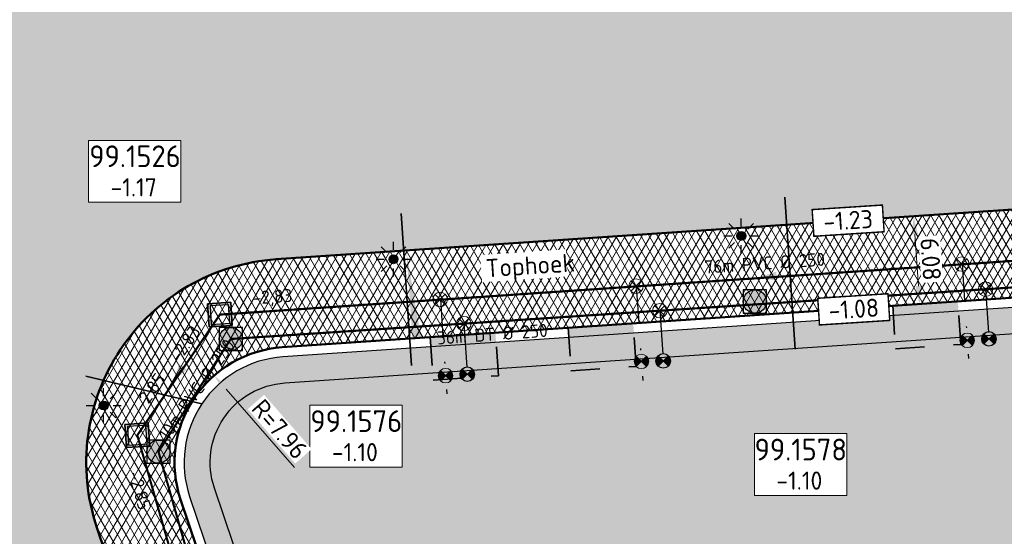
# Model space of a CAD drawing. Header units: metres. Extents: x 240159 to 241664, y 578380 to 583939.
# Tile 42 of 71: x 240513 to 240581, y 583679 to 583714. Entities that reach past the tile are written whole.
import ezdxf
from ezdxf.enums import TextEntityAlignment as Align

# ---------------------------------------------------------------- set-up
doc = ezdxf.new("R2010")
doc.units = ezdxf.units.M
doc.set_wipeout_variables(frame=1)
for name, pattern in [('RI-HWA_HUISAANSLUITING', [4.8, 3, -1.8]), ('RI-VWA_HUISAANSLUITING', [6.1, 2.5, -1.8, 0, -1.8]), ('XX-HIDDEN', [4, 2, -2])]:
    doc.linetypes.add(name, pattern=pattern)
for name, color, linetype, lineweight in [('N-AL-HOOGTELABEL-S', 7, 'Continuous', 13), ('N-GV-GR-BOLLEN-A', 92, 'Continuous', 9), ('N-WE-IE-MEUBILAIR_WEGMEUBILAIR_LICHTMAST_MET_PASTEGEL-S', 7, 'Continuous', 25), ('N-WE-KL-MANTELBUIS-G', 7, 'KL-MANTELBUIS-N', 35), ('N-WE-KL-TRACE_WENSTRACE-A', 7, 'Continuous', 25), ('N-WE-RI-BOB-T', 7, 'Continuous', 13), ('N-WE-RI-MATERIAAL_DIAMETER_LENGTE-T', 7, 'Continuous', 13), ('N-WE-RI-STROOMRICHTING-S', 7, 'Continuous', 13), ('N-WE-VH-KANTVERHARDING-GD', 4, 'Continuous', 50), ('N-WE-VH-MATERIAALGRENS-G', 7, 'XX-HIDDEN', 35), ('N-WE-VH-VERHARDING_ASFALT_DEKLAAG-A', 252, 'Continuous', 18), ('N-WE-VH-VERHARDING_HALFVERHARDING-A', 234, 'Continuous', 9), ('N-WE-VH-VERKANTING-S', 7, 'Continuous', 25), ('X-XX-AL-REFERENTIE-M', 7, 'Continuous', 18), ('X-XX-AL-VERWIJZING-T25', 7, 'Continuous', 25)]:
    doc.layers.add(name, color=color, linetype=linetype, lineweight=lineweight)
for name, color, linetype, lineweight, true_color in [('N-WE-RI-HWA_HUISAANSLUITING_PVC_125-G', 150, 'RI-HWA_HUISAANSLUITING', 25, 0x007fff), ('N-WE-RI-HWA_HULPSTUK-ONTSTOPPINGSSTUK-S', 150, 'Continuous', 25, 0x007fff), ('N-WE-RI-HWA_HULPSTUK_INLAAT-S', 150, 'Continuous', 13, 0x007fff), ('N-WE-RI-HWA_LEIDINGINFO-S', 150, 'Continuous', 13, 0x007fff), ('N-WE-RI-HWA_PUTNUMMER-S', 150, 'Continuous', 13, 0x007fff), ('N-WE-RI-HWA_RIOOLPUT-S', 150, 'Continuous', 13, 0x007fff), ('N-WE-RI-HWA_TRANSPORTLEIDING_BETON_500-G', 150, 'Continuous', 20, 0x007fff), ('N-WE-RI-VWA_HUISAANSLUITING_PVC_125-G', 20, 'RI-VWA_HUISAANSLUITING', 25, 0xff3f00), ('N-WE-RI-VWA_HULPSTUK_INLAAT-S', 20, 'Continuous', 13, 0xff3f00), ('N-WE-RI-VWA_HULPSTUK_ONTSTOPPINGSSTUK-S', 20, 'Continuous', 13, 0xff3f00), ('N-WE-RI-VWA_LEIDINGINFO-S', 20, 'Continuous', 13, 0xff3f00), ('N-WE-RI-VWA_PUTNUMMER-S', 20, 'Continuous', 13, 0xff3f00), ('N-WE-RI-VWA_RIOOLPUT-S', 20, 'Continuous', 13, 0xff3f00), ('N-WE-RI-VWA_TRANSPORTLEIDING_BETON_500-G', 20, 'Continuous', 20, 0xff3f00)]:
    doc.layers.add(name, color=color, linetype=linetype, lineweight=lineweight, true_color=true_color)
doc.layers.add('X-XX-AL-HULPLIJN-G', color=6, linetype='Continuous', lineweight=18, plot=False)
doc.styles.add('NLCS-ISO', font='NLCS-ISO.ttf')
doc.styles.add('NLCS-ISO-ANNOTATIEF-T25', font='NLCS-ISO.ttf', dxfattribs={"height": 2.5})
doc.styles.add('NLCS-ISO-M1000-T25', font='NLCS-ISO.ttf', dxfattribs={"height": 2.5})
doc.linetypes.add('KL-MANTELBUIS-N', pattern='A,0,-2,[80,NLCS.SHX,S=1,R=0,X=0,Y=0],-2', length=4)
doc.dimstyles.new('NLCS-ANNOTATIEF-T25-PIJL_L2_H1', dxfattribs={"dimtxt": 2.5, "dimasz": 2.5, "dimexe": 2, "dimexo": 2, "dimgap": 0.7, "dimtad": 1, "dimzin": 0, "dimdsep": 46, "dimtxsty": 'NLCS-ISO-ANNOTATIEF-T25', "dimcen": 0, "dimdle": 2, "dimclrd": 256, "dimclre": 256, "dimclrt": 256, "dimadec": 1, "dimazin": 0, "dimtfac": 1, "dimtdec": 3, "dimtofl": 0, "dimtmove": 0, "dimatfit": 3, "dimfxl": 2, "dimfxlon": 1, "dimtfillclr": 256, "dimtolj": 1, "dimtzin": 0, "dimlwd": -1, "dimlwe": -1, "dimarcsym": 0})
pattern_1 = [(45, (0, 0), (-0.8749916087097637, 0.8749916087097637), [0.3, -0.937425]), (135, (0, 0), (-0.8749916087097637, -0.8749916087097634), [0.3, -0.937425])]

# ---------------------------------------------------------------- blocks, each defined once
blk = doc.blocks.new('SAL-HOOGTELABEL_AANLEG-SO')
blk.add_wipeout([(-4.842599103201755, 1.7988380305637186), (4.851150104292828, 1.7988380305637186), (4.851150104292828, -1.8868584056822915), (-4.842599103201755, -1.8868584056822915)])
at = {"const_width": 0.2}
blk.add_lwpolyline([(-4.842599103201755, 1.798838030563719), (4.851150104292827, 1.798838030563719), (4.851150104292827, -1.886858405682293), (-4.842599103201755, -1.886858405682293)], close=True, dxfattribs=at)
at = {"style": 'NLCS-ISO'}
blk.add_attdef('HOOGTE', text='', height=2, dxfattribs=at).set_placement((0, 0), align=Align.MIDDLE_CENTER)
blk = doc.blocks.new('*U28')
blk.add_solid([(4.999999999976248, 0.6000000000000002), (4.999999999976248, 1.480297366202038e-16), (-1.040000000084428, -7.342274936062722e-16)])
blk = doc.blocks.new('*U39')
at = {"lineweight": -3}
h = blk.add_hatch(color=256, dxfattribs=at)
h.dxf.hatch_style = 1
h.paths.add_polyline_path([(2.130677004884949, -1.859806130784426), (1.859806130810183, 2.130844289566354), (-2.130855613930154, 1.860140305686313), (-1.860140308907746, -2.130688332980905)])
h.paths.add_polyline_path([(-1.488146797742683, -1.704518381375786), (-1.704852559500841, 1.488135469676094), (1.487801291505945, 1.704841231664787), (1.704507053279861, -1.487812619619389)], flags=16)
at = {"lineweight": -3, "flags": 128}
for points in [[(-2.13102251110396, 1.860128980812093), (-1.860140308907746, -2.130688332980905), (2.13067700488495, -1.859806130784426), (1.859794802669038, 2.131011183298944)], [(2.13068833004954, -1.859973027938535), (-1.860140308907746, -2.130688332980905), (-2.130855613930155, 1.860140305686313), (1.859973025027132, 2.130855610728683)], [(-1.704852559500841, 1.488135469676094), (-1.488146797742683, -1.704518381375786), (1.704507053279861, -1.487812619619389), (1.487801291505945, 1.704841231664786)]]:
    blk.add_lwpolyline(points, close=True, dxfattribs=at)
blk = doc.blocks.new('N-SRI-PUT_HWA-SO')
h = blk.add_hatch(color=256)
h.dxf.hatch_style = 1
h.paths.add_polyline_path([(-1.999999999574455, 0, 1), (1.999999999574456, 0, 1)])
at = {"lineweight": -3, "flags": 128}
blk.add_lwpolyline([(-1.999999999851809, -2.00000000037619), (2.000000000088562, -2.000000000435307), (2.000000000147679, 1.99999999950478), (-2.00000000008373, 1.999999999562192)], close=True, dxfattribs=at)
at = {"lineweight": -3}
blk.add_circle((0, 0), 1.999999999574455, dxfattribs=at)
blk = doc.blocks.new('SRI-PUTNUMMER-SO')
blk.add_wipeout([(-18.26290233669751, 4.251051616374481), (-5.557298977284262, 4.251051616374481), (-5.557298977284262, -4.288829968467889), (-18.26290233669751, -4.288829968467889)])
blk.add_lwpolyline([(-18.26290233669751, 4.251051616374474), (-5.557298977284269, 4.251051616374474), (-5.557298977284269, -4.28882996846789), (-18.26290233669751, -4.28882996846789)], close=True)
at = {"ltscale": 0.1, "style": 'NLCS-ISO'}
blk.add_attdef('PUTNR', text='', height=3.5, dxfattribs=at).set_placement((-11.88078932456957, 2.058605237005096), align=Align.MIDDLE_CENTER)
blk.add_attdef('PUTHGT_001', (-15.75578932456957, -3.469912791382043), '', height=2.5, dxfattribs=at)
blk = doc.blocks.new('*U75')
at = {"color": 0}
blk.add_line((-1.257218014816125, -0.0836830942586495), (1.257218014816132, 0.08368309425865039), dxfattribs=at)
at = {"layer": 'N-WE-RI-STROOMRICHTING-S', "color": 0}
blk.add_solid([(-1.257218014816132, -0.0836830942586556), (1.299059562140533, -0.5449259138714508), (1.215376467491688, 0.7122921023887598)], dxfattribs=at)
at = {"layer": 'N-WE-RI-BOB-T', "color": 0, "style": 'NLCS-ISO'}
for tag, p in [('BOB_RECHTS', (67.56479419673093, 6.128721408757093)), ('BOB_LINKS', (-68.04173890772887, -2.897536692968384))]:
    blk.add_attdef(tag, text='', height=1.799999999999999, rotation=3.808111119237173, dxfattribs=at).set_placement(p, align=Align.MIDDLE_CENTER)
at = {"layer": 'N-WE-RI-MATERIAAL_DIAMETER_LENGTE-T', "color": 0, "style": 'NLCS-ISO'}
blk.add_attdef('RIOOLINFO_001', (-11.83118587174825, 0.226808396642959), '', height=1.799999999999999, rotation=3.808111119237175, dxfattribs=at)
blk = doc.blocks.new('*U77')
at = {"color": 0}
blk.add_line((-0.3488379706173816, 1.210748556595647), (0.3488379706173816, -1.210748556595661), dxfattribs=at)
at = {"layer": 'N-WE-RI-STROOMRICHTING-S', "color": 0}
blk.add_solid([(0.3488379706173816, -1.210748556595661), (-0.9542122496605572, 1.036329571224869), (0.256536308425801, 1.385167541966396)], dxfattribs=at)
at = {"layer": 'N-WE-RI-BOB-T', "color": 0, "style": 'NLCS-ISO'}
for tag, height, p in [('BOB_LINKS', 1.799999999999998, (-12.79925535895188, 38.54388903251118)), ('BOB_RECHTS', 1.799999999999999, (9.598449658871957, -39.19417650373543))]:
    blk.add_attdef(tag, text='', height=height, rotation=286.0726223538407, dxfattribs=at).set_placement(p, align=Align.MIDDLE_CENTER)
at = {"layer": 'N-WE-RI-MATERIAAL_DIAMETER_LENGTE-T', "color": 0, "style": 'NLCS-ISO'}
blk.add_attdef('RIOOLINFO_001', (-5.96497430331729, 10.5509854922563), '', height=1.799999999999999, rotation=286.0726223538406, dxfattribs=at)
blk = doc.blocks.new('*U76')
at = {"color": 0}
blk.add_line((-0.7241482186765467, -1.031120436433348), (0.7241482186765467, 1.031120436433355), dxfattribs=at)
at = {"layer": 'N-WE-RI-STROOMRICHTING-S', "color": 0}
blk.add_solid([(-0.7241482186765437, -1.031120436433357), (1.239708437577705, 0.669046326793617), (0.2085879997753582, 1.393194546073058)], dxfattribs=at)
at = {"layer": 'N-WE-RI-BOB-T', "color": 0, "style": 'NLCS-ISO'}
for tag, p in [('BOB_RECHTS', (1.041501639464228, 4.315444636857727)), ('BOB_LINKS', (-3.677854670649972, -2.40448453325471))]:
    blk.add_attdef(tag, text='', height=1.799999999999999, rotation=54.91991737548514, dxfattribs=at).set_placement(p, align=Align.MIDDLE_CENTER)
at = {"layer": 'N-WE-RI-MATERIAAL_DIAMETER_LENGTE-T', "color": 0, "style": 'NLCS-ISO'}
blk.add_attdef('RIOOLINFO_001', (-3.303237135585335, -12.02880109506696), '', height=1.799999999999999, rotation=54.91991737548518, dxfattribs=at)
blk = doc.blocks.new('SRI-HULP_INLAAT')
at = {"flags": 128}
for points in [[(-0.7081526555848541, 0.7060593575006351), (0.7081526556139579, -0.7060593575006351)], [(0.7060593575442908, 0.7081526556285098), (-0.706059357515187, -0.7081526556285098)]]:
    blk.add_lwpolyline(points, dxfattribs=at)
blk.add_circle((-1.455191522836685e-11, 0), 1)
blk = doc.blocks.new('SRI-HULP_ONTSTOP')
h = blk.add_hatch(color=256)
h.dxf.hatch_style = 1
h.paths.add_polyline_path([(-0.7071067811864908, 0.7071067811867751, 0.1989123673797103), (-1.000000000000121, 0, 0.1989123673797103), (-0.7071067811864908, -0.7071067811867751), (0, -1.387778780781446e-17)])
h = blk.add_hatch(color=256)
h.dxf.hatch_style = 1
h.paths.add_polyline_path([(1.000000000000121, 0, 0.1989123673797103), (0.7071067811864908, 0.7071067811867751), (0, -1.387778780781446e-17), (0.7071067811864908, -0.7071067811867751, 0.1989123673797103)])
for p, q in [((-0.7071067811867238, 0.707106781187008), (0.7071067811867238, -0.707106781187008)), ((-0.7071067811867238, -0.707106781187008), (0.7071067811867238, 0.707106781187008))]:
    blk.add_line(p, q)
blk.add_circle((0, 0), 1.000000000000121)
blk = doc.blocks.new('N-SIE-WEG_LICHTMAST_SPOT-SO')
h = blk.add_hatch(color=256)
edge = h.paths.add_edge_path()
edge.add_arc((0, 0), 0.7698654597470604, 0, 360)
for p, q in [((-2.121320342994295, 2.121320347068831), (-1.148881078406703, 1.148881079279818)), ((-8.731149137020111e-10, 1.624763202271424), (-2.91038304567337e-10, 3.000000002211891)), ((1.148881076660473, 1.148881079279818), (2.121320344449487, 2.121320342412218)), ((-3.000000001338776, 4.656612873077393e-09), (-1.624763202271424, 2.328306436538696e-09)), ((-2.121320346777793, -2.121320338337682), (-1.148881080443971, -1.148881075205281)), ((-3.783497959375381e-09, -2.999999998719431), (-2.91038304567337e-09, -1.624763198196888)), ((1.148881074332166, -1.148881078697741), (2.12132034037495, -2.121320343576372)), ((1.624763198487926, -1.746229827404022e-09), (2.99999999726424, -1.164153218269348e-09))]:
    blk.add_line(p, q)
blk.add_circle((0, 0), 0.7698654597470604)
at = {"style": 'NLCS-ISO'}
blk.add_attdef('TYPE', text='', height=1.8, dxfattribs=at).set_placement((-2.91038304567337e-10, 3.000000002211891), align=Align.BOTTOM_CENTER)
blk = doc.blocks.new('N_lichtmast')
blk.add_blockref('N-SIE-WEG_LICHTMAST_SPOT-SO', (0, 0))
blk = doc.blocks.new('*U141')
at = {"layer": 'N-WE-RI-BOB-T', "color": 0, "style": 'NLCS-ISO'}
for tag, p in [('BOB_RECHTS', (72.69524538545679, 3.567644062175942)), ('BOB_LINKS', (-33.37597217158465, -4.019302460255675))]:
    blk.add_attdef(tag, text='', height=1.8, rotation=4.091222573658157, dxfattribs=at).set_placement(p, align=Align.MIDDLE_CENTER)
at = {"layer": 'N-WE-RI-MATERIAAL_DIAMETER_LENGTE-T', "color": 0, "style": 'NLCS-ISO'}
blk.add_attdef('RIOOLINFO_001', (-11.5594264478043, -3.644704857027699), '', height=1.8, rotation=4.09122257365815, dxfattribs=at)
blk = doc.blocks.new('*D210')
at = {"layer": 'Defpoints', "color": 0, "transparency": 16777216}
for p in [(240574.3349697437, 583700.9404241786), (240572.4818105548, 583700.8148197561), (240572.8929607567, 583694.7487373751)]:
    blk.add_point(p, dxfattribs=at)
at = {"layer": 'X-XX-AL-REFERENTIE-M', "transparency": 16777216}
for p, q in [((240573.4795214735, 583700.8824431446), (240575.3326806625, 583701.0080475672)), ((240574.66159071, 583696.1214804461), (240574.4194989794, 583699.6932855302)), ((240573.8906716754, 583694.8163607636), (240575.7438308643, 583694.9419651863))]:
    blk.add_line(p, q, dxfattribs=at)
for points in [[(240574.6273554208, 583699.7073737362), (240574.2116425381, 583699.6791973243), (240574.3349697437, 583700.9404241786)], [(240574.8694471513, 583696.1355686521), (240574.4537342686, 583696.1073922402), (240574.7461199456, 583694.8743417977)]]:
    blk.add_solid(points, dxfattribs=at)
at = {"layer": 'X-XX-AL-REFERENTIE-M', "transparency": 16777216, "insert": (240575.5133129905, 583697.9733157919), "char_height": 1.25, "attachment_point": 5, "rotation": 273.87749384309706, "style": 'NLCS-ISO-ANNOTATIEF-T25', "bg_fill": 3, "box_fill_scale": 1.1, "bg_fill_color": 256, "bg_fill_true_color": 13158600, "bg_fill_transparency": 0}
blk.add_mtext('\\A1;6.08', dxfattribs=at)
blk = doc.blocks.new('*D309')
at = {"layer": 'Defpoints', "color": 0, "transparency": 16777216}
blk.add_point((240526.1522000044, 583689.9548492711), dxfattribs=at)
at = {"layer": 'X-XX-AL-REFERENTIE-M', "transparency": 16777216}
blk.add_line((240531.6870054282, 583683.6118663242), (240526.9740428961, 583689.0130030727), dxfattribs=at)
blk.add_solid([(240527.1310172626, 583689.1499768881), (240526.8170685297, 583688.8760292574), (240526.1522000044, 583689.9548492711)], dxfattribs=at)
at = {"layer": 'X-XX-AL-REFERENTIE-M', "transparency": 16777216, "insert": (240530.6711201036, 583686.2590361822), "char_height": 1.25, "attachment_point": 5, "rotation": 311.10753284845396, "style": 'NLCS-ISO-ANNOTATIEF-T25', "bg_fill": 3, "box_fill_scale": 1.1, "bg_fill_color": 256, "bg_fill_true_color": 13158600, "bg_fill_transparency": 0}
blk.add_mtext('\\A1;R=7.96', dxfattribs=at)
at = {"layer": 'Defpoints', "color": 0, "transparency": 16777216}
blk.add_point((240531.3856955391, 583683.9571726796), dxfattribs=at)

msp = doc.modelspace()

# ---------------------------------------------------------------- hatches: boundary and pattern name
at = {"layer": 'N-GV-GR-BOLLEN-A'}
h = msp.add_hatch(dxfattribs=at)
h.set_pattern_fill('AGR-BOLLEN', color=256, scale=0.5, pattern_type=2)
h.set_pattern_definition(pattern_1)
h.paths.add_polyline_path([(240686.4738021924, 583735.5027480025), (240748.7250682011, 583739.7220478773, -0.460694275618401), (240763.6597089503, 583724.4750147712), (240761.2509854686, 583697.2903260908, 0.0669485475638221), (240762.1141369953, 583678.2587061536), (240765.8931251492, 583657.3753962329, -0.02784345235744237), (240768.6800483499, 583634.8960301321), (240773.4036751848, 583565.2039581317), (240779.9407531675, 583574.4024377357), (240778.5727305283, 583636.4877606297), (240794.9463711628, 583725.7893957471), (240796.5913103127, 583769.5615053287), (240796.7640477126, 583773.0565428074), (240793.2754688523, 583772.7827861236, -0.08418812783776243), (240757.1878100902, 583776.1784719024), (240741.3344086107, 583780.4263780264, 0.228323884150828), (240682.7118125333, 583765.2917002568, -0.000853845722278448), (240659.2292994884, 583745.64365328, -0.2200703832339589), (240596.2271510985, 583728.709437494), (240513.1545027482, 583743.5636042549, 0.5940481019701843), (240482.4603060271, 583699.4454581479), (240488.7676443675, 583688.3003269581), (240507.6896593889, 583654.8649333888, -0.1738144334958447), (240514.4771739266, 583598.583750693, -0.1185221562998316), (240502.532813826, 583574.0407626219), (240526.3765645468, 583548.3703444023), (240523.7122447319, 583587.6795394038, -0.05767841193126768), (240524.3248115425, 583600.5512942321), (240529.0221998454, 583629.1526581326, 0.1226499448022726), (240527.1005093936, 583652.7382912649), (240518.0823768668, 583679.4690425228, -0.4918730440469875), (240530.4362631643, 583697.9650339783), (240589.6787072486, 583701.9804002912, 0.2674744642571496), (240599.6652820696, 583708.6725790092, -0.26747446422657), (240611.3107563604, 583716.4764153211), (240665.6922921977, 583720.1623163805, 0.2920074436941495), (240674.3166188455, 583726.5285955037, -0.2920074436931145)])
h = msp.add_hatch(dxfattribs=at)
h.set_pattern_fill('AGR-BOLLEN', color=256, scale=0.5, pattern_type=2)
h.set_pattern_definition(pattern_1)
h.paths.add_polyline_path([(240592.8904609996, 583688.4709897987, 0.3959819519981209), (240587.0651706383, 583693.2436649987), (240531.0137669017, 583689.4445827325, 0.4918730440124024), (240526.1742815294, 583682.1990020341), (240534.7050452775, 583656.912866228, -0.1361561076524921), (240538.6382268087, 583622.0499767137), (240534.5421262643, 583596.8712745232), (240604.2763418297, 583601.597757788)])
edge = h.paths.add_edge_path()
edge.add_line((240598.2177464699, 583661.6755780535), (240604.1821714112, 583662.0798380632))
edge.add_line((240604.1821714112, 583662.0798380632), (240600.5572141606, 583690.9907649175))
edge.add_arc((240594.6435176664, 583690.2492841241), 5.959999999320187, 7.146658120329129, 39.83947681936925)
edge.add_line((240599.219857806, 583694.0674919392), (240591.8541830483, 583693.568257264))
edge.add_arc((240587.4370992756, 583687.7562549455), 7.300000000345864, 7.466806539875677, 52.7654034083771, ccw=False)
edge.add_line((240594.6751975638, 583688.7049030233), (240598.2177464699, 583661.6755780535))
edge = h.paths.add_edge_path()
edge.add_line((240600.6916833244, 583642.7996655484), (240606.3223026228, 583643.1813006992))
edge.add_arc((240357.2032254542, 583622.6950386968), 249.9599998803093, 4.701129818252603, 7.146658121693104)
edge.add_line((240605.2212749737, 583653.792444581), (240604.7429268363, 583657.6075207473))
edge.add_line((240604.7429268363, 583657.6075207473), (240598.8036788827, 583657.204967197))
edge.add_line((240598.8036788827, 583657.204967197), (240600.6916833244, 583642.7996655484))
h.paths.add_polyline_path([(240606.6523748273, 583638.6933480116), (240601.2776157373, 583638.329054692), (240606.0757511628, 583601.719719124), (240609.1442966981, 583601.927700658)])
at = {"layer": 'N-WE-KL-TRACE_WENSTRACE-A', "transparency": 33554559}
h = msp.add_hatch(dxfattribs=at)
h.set_pattern_fill('AKL-TRACE', color=256, scale=0.5, pattern_type=2)
h.set_pattern_definition([(45, (0, 0), (-0.5303300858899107, 0.5303300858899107), [0.5]), (135, (0, 0), (-0.5303300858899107, -0.5303300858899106), [0.5])])
edge = h.paths.add_edge_path()
edge.add_arc((240587.4370992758, 583687.7562549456), 7.300000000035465, 7.46680653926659, 93.87749384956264)
edge.add_line((240586.9434485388, 583695.0395446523), (240530.8920448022, 583691.2404623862))
edge.add_arc((240531.3856955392, 583683.9571726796), 7.299999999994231, 93.87749384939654, 198.6428112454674)
edge.add_line((240524.4687278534, 583681.623600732), (240533.0161868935, 583656.2879782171))
edge.add_arc((240473.8456179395, 583632.3934796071), 63.81303388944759, -9.067794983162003, 21.990040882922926, ccw=False)
edge.add_line((240536.8611515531, 583622.3363519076), (240531.8926630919, 583591.7950871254))
edge.add_line((240531.8926630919, 583591.7950871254), (240533.7025376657, 583591.7103291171))
edge.add_line((240533.7025376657, 583591.7103291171), (240538.6382268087, 583622.0499767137))
edge.add_arc((240473.8456179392, 583632.393479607), 65.61303388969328, 350.9298265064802, 381.9437954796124)
edge.add_line((240534.7050452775, 583656.912866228), (240526.1742815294, 583682.1990020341))
edge.add_arc((240531.3856955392, 583683.9571726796), 5.500000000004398, 93.8774938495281, 198.642811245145, ccw=False)
edge.add_line((240531.0137669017, 583689.4445827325), (240587.0651706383, 583693.2436649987))
edge.add_arc((240587.4370992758, 583687.7562549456), 5.500000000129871, 7.46680653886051, 93.8774938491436, ccw=False)
edge.add_line((240592.8904609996, 583688.4709897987), (240605.7690717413, 583590.2083647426))
edge.add_line((240605.7690717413, 583590.2083647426), (240607.5611374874, 583590.3863569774))
edge.add_line((240607.5611374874, 583590.3863569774), (240594.6751975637, 583688.7049030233))
at = {"layer": 'N-WE-VH-VERHARDING_ASFALT_DEKLAAG-A'}
h = msp.add_hatch(dxfattribs=at)
h.set_pattern_fill('AVH-ASFALT', color=256, scale=0.5, pattern_type=2)
h.set_pattern_definition([(59.99999999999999, (0, 0), (-0.4330127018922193, 0.2500000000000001), []), (120, (0, 0), (-0.4330127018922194, -0.2499999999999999), [])])
edge = h.paths.add_edge_path()
edge.add_line((240767.2555367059, 583566.0034579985), (240762.6139659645, 583634.4848799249))
edge.add_arc((240565.6059679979, 583621.1319656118), 197.4599999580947, 3.877493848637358, 10.25709480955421)
edge.add_line((240759.9102917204, 583656.2927586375), (240756.1313035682, 583677.1760685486))
edge.add_arc((240832.4321101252, 583690.9832593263), 77.53999998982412, 174.936480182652, 190.2570948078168, ccw=False)
edge.add_line((240755.1947128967, 583697.8269474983), (240757.6034363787, 583725.0116361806))
edge.add_arc((240749.6745005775, 583725.7141865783), 7.960000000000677, 354.9364801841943, 453.877493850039)
edge.add_line((240749.136218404, 583733.6559654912), (240686.8849523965, 583729.436665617))
edge.add_arc((240687.4232345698, 583721.4948867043), 7.959999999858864, 93.87749384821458, 186.2871173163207)
edge.add_line((240679.5111091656, 583720.6231805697), (240682.9002776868, 583689.8610632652))
edge.add_arc((240481.5784334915, 583667.68074159), 202.540000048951, -2.56616306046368, 6.287117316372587, ccw=False)
edge.add_arc((240881.1773076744, 583649.7715327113), 197.4599999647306, 177.433836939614, 187.6031955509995)
edge.add_line((240685.453343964, 583623.6452697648), (240687.833555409, 583605.8140009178))
edge.add_arc((240487.0742542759, 583579.0155946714), 202.5399999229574, 3.8774938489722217, 7.60319555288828, ccw=False)
edge.add_line((240689.1506236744, 583592.7120357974), (240691.1898158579, 583562.6259317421))
edge.add_line((240691.1898158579, 583562.6259317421), (240686.1214443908, 583562.2824049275))
edge.add_line((240686.1214443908, 583562.2824049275), (240684.0822522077, 583592.3685089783))
edge.add_arc((240487.0742543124, 583579.0155946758), 197.4599998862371, 3.877493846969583, 7.603195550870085)
edge.add_line((240682.7982179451, 583605.1418576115), (240680.4180064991, 583622.973126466))
edge.add_arc((240881.1773076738, 583649.7715327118), 202.5399999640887, 177.433836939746, 187.6031955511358, ccw=False)
edge.add_arc((240481.5784334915, 583667.6807415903), 197.4600000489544, 357.4338369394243, 366.2871173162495)
edge.add_line((240677.8508308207, 583689.3047482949), (240675.6784368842, 583709.022692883))
edge.add_arc((240669.754282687, 583708.3700083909), 5.959999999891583, 6.287117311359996, 93.87749385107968)
edge.add_line((240669.3512472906, 583714.3163654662), (240611.7219065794, 583710.4103329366))
edge.add_arc((240612.260188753, 583702.4685540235), 7.960000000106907, 93.87749384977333, 187.1466581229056)
edge.add_line((240604.3620303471, 583701.4782541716), (240610.2618082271, 583654.4244449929))
edge.add_arc((240357.2032254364, 583622.6950386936), 255.0399998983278, 3.8774938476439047, 7.146658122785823, ccw=False)
edge.add_line((240611.659418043, 583639.9417077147), (240617.2422023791, 583557.5736838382))
edge.add_line((240617.2422023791, 583557.5736838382), (240612.1738245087, 583557.2302514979))
edge.add_line((240612.1738245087, 583557.2302514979), (240606.5910465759, 583639.5981809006))
edge.add_arc((240357.2032254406, 583622.6950386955), 249.9599998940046, 3.877493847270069, 7.146658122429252)
edge.add_line((240605.2212749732, 583653.7924445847), (240600.5572141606, 583690.9907649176))
edge.add_arc((240594.6435176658, 583690.2492841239), 5.959999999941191, 7.146658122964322, 93.87749384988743)
edge.add_line((240594.2404822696, 583696.1956411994), (240530.8474133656, 583691.8989515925))
edge.add_arc((240531.385695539, 583683.9571726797), 7.959999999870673, 93.87749384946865, 198.6428112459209)
edge.add_line((240523.8433581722, 583681.4126202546), (240532.861490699, 583654.6818689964))
edge.add_arc((240480.7094494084, 583637.0873758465), 55.03999999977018, -9.326794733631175, 18.6428112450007, ccw=False)
edge.add_line((240535.0218224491, 583628.1673010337), (240530.3244341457, 583599.5659371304))
edge.add_arc((240579.6239646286, 583591.469154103), 49.96000001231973, 170.6732052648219, 183.8774938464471)
edge.add_line((240529.7783271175, 583588.0906896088), (240532.3191744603, 583550.6031991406))
edge.add_line((240532.3191744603, 583550.6031991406), (240527.2507360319, 583550.2596677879))
edge.add_arc((240521.3113999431, 583549.8432378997), 5.953916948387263, -29.812406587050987, 4.0106658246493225, ccw=False)
edge.add_line((240526.4773625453, 583546.883177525), (240523.7122447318, 583587.6795394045))
edge.add_arc((240579.6239646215, 583591.4691541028), 56.04000000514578, 170.6732052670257, 183.8774938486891, ccw=False)
edge.add_line((240524.3248115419, 583600.5512942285), (240529.0221998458, 583629.1526581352))
edge.add_arc((240480.7094494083, 583637.0873758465), 48.95999999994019, 350.6732052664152, 378.6428112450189)
edge.add_line((240527.1005093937, 583652.7382912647), (240518.0823768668, 583679.4690425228))
edge.add_arc((240531.3856955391, 583683.9571726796), 14.03999999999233, 93.87749384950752, 198.6428112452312, ccw=False)
edge.add_line((240530.4362631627, 583697.9650339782), (240589.6787072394, 583701.9804002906))
edge.add_arc((240588.8645216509, 583713.9928397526), 12.04000000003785, 273.8774937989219, 333.7759703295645)
edge.add_arc((240612.2601887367, 583702.4685540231), 14.03999999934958, 93.87749378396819, 153.7759703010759, ccw=False)
edge.add_line((240611.3107563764, 583716.4764153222), (240665.6922921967, 583720.1623163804))
edge.add_arc((240665.0187632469, 583730.0995171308), 9.959999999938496, 273.8774938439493, 338.9902833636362)
edge.add_arc((240687.4232345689, 583721.4948867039), 14.03999999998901, 93.87749384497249, 158.9902833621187, ccw=False)
edge.add_line((240686.4738021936, 583735.5027480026), (240748.7250682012, 583739.7220478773))
edge.add_arc((240749.6745005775, 583725.7141865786), 14.03999999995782, -5.063519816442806, 93.87749384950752, ccw=False)
edge.add_line((240763.6597089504, 583724.4750147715), (240761.2509854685, 583697.2903260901))
edge.add_arc((240832.4321101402, 583690.983259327), 71.46000000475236, 174.9364801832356, 190.2570948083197)
edge.add_line((240762.1141369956, 583678.2587061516), (240765.8931251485, 583657.3753962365))
edge.add_arc((240565.6059680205, 583621.1319656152), 203.5399999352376, 3.877493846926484, 10.25709480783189, ccw=False)
edge.add_line((240768.6800483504, 583634.8960301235), (240773.7296834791, 583560.3940537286))
edge.add_arc((240780.4125465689, 583564.7185121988), 7.96000000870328, 183.8774938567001, 212.9067714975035, ccw=False)
edge.add_line((240772.4707676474, 583564.1802300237), (240772.323908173, 583566.346984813))
edge.add_line((240772.323908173, 583566.346984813), (240767.2555367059, 583566.0034579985))
at = {"layer": 'N-WE-VH-VERHARDING_HALFVERHARDING-A'}
h = msp.add_hatch(dxfattribs=at)
h.set_pattern_fill('AVH-HALFVERHARDING', color=256, scale=0.25, pattern_type=2)
h.set_pattern_definition([(49.99999999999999, (0, 0), (1.793150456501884, -0.1568803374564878), [0.1875, -2.0625]), (355, (0, 0), (-0.3468783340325, 1.88048033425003), [0.15, -1.65]), (100.4514, (0.1494292, -0.01307335), (1.446273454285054, 1.723598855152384), [0.159350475, -1.75285528]), (46.18420000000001, (0, 0.5), (2.668102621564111, -0.4137975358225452), [0.28125, -3.09375]), (96.6356, (0.2223418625, 0.4655167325), (2.336656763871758, 2.435294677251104), [0.23902572, -2.6292825]), (351.1842, (0, 0.5), (2.336654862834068, 2.435296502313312), [0.225, -2.475]), (21, (0.25, 0.375), (1.492267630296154, -1.006547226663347), [0.1875, -2.0625]), (326.0000000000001, (0.25, 0.375), (0.6082883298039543, 1.812875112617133), [0.15, -1.65]), (71.4514, (0.3743555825, 0.291120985), (2.100556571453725, 0.806326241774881), [0.159350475, -1.75285528]), (37.50000000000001, (0, 0), (0.03039963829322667, 0.8322346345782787), [0, -1.63, 0, -1.675, 0, -1.65625]), (7.499999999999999, (0, 0), (0.6576738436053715, 0.9860292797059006), [0, -0.955, 0, -1.5925, 0, -0.63125]), (327.5, (-0.5575, 0), (1.334556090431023, -0.05638717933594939), [0, -0.625, 0, -1.95, 0, -2.5875]), (317.5, (-0.8075, 0), (1.457965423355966, 0.2502624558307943), [0, -0.8125, 0, -1.295, 0, -1.8375])])
h.paths.add_polyline_path([(240539.6805462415, 583638.6726289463), (240535.7253125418, 583638.7172235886, -0.02044822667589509), (240535.6745789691, 583634.217509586), (240539.9457098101, 583634.1693532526)])
h.paths.add_polyline_path([(240535.095426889, 583657.3235874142), (240532.2820838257, 583656.3992956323), (240532.861490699, 583654.6818689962, -0.01221062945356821), (240533.658277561, 583652.1147907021), (240536.5317098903, 583653.0588241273)])
h.paths.add_polyline_path([(240545.5309071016, 583692.8941773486), (240541.0412079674, 583692.5898720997), (240541.2413731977, 583689.63664778), (240545.731072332, 583689.9409530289)])
h.paths.add_polyline_path([(240555.0231940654, 583693.5375506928), (240550.5334949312, 583693.2332454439), (240550.7336601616, 583690.2800211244), (240555.2233592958, 583690.5843263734)])
h.paths.add_polyline_path([(240577.382659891, 583695.0530426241), (240572.8929607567, 583694.7487373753), (240573.0931259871, 583691.7955130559), (240577.5828251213, 583692.0998183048)])
h.paths.add_polyline_path([(240630.1726717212, 583711.6608988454), (240625.6829725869, 583711.3565935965), (240625.8831378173, 583708.4033692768), (240630.3728369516, 583708.7076745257)])
h.paths.add_polyline_path([(240637.5649328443, 583712.1619355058), (240633.0752337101, 583711.857630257), (240633.2753989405, 583708.9044059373), (240637.7650980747, 583709.2087111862)])
h.paths.add_polyline_path([(240654.9343031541, 583713.3392060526), (240650.4446040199, 583713.0349008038), (240650.6447692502, 583710.0816764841), (240655.1344683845, 583710.3859817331)])

# ---------------------------------------------------------------- linework, layer by layer
at = {"layer": 'N-WE-KL-MANTELBUIS-G', "linetype": 'KL-MANTELBUIS-N', "ltscale": 2}
for p, q in [((240565.4722639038, 583702.2550143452), (240566.1831604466, 583691.766494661)), ((240539.0479250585, 583701.123516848), (240539.7588216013, 583690.6349971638)), ((240525.3152488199, 583688.0117597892), (240517.3200598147, 583689.904833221))]:
    msp.add_line(p, q, dxfattribs=at)
at = {"layer": 'N-WE-KL-TRACE_WENSTRACE-A', "transparency": 33554559}
msp.add_lwpolyline([(240594.6751975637, 583688.7049030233, 0.3959819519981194), (240586.9434485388, 583695.0395446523), (240530.8920448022, 583691.2404623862, 0.4918730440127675), (240524.4687278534, 583681.623600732), (240533.0161868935, 583656.2879782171, -0.1363510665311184), (240536.8611515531, 583622.3363519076), (240531.8926630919, 583591.7950871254), (240533.7025376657, 583591.7103291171), (240538.6382268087, 583622.0499767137, 0.1361561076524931), (240534.7050452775, 583656.912866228), (240526.1742815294, 583682.1990020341, -0.4918730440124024), (240531.0137669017, 583689.4445827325), (240587.0651706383, 583693.2436649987, -0.3959819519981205), (240592.8904609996, 583688.4709897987), (240605.7690717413, 583590.2083647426), (240607.5611374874, 583590.3863569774)], format="xyb", close=True, dxfattribs=at)
at = {"layer": 'N-WE-RI-HWA_HUISAANSLUITING_PVC_125-G'}
for p, q in [((240579.2907795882, 583695.9026778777), (240579.6069290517, 583691.2382299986)), ((240556.850983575, 583694.422204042), (240557.1701001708, 583689.7139792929)), ((240543.3554235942, 583693.5318294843), (240543.6761820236, 583688.7993812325))]:
    msp.add_line(p, q, dxfattribs=at)
at = {"layer": 'N-WE-RI-HWA_TRANSPORTLEIDING_BETON_500-G', "const_width": 0.15, "flags": 128}
msp.add_lwpolyline([(240531.1622197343, 583588.5236052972), (240536.4863246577, 583634.9874578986), (240522.3209893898, 583684.7046295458), (240527.2967519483, 583692.4723526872), (240606.5981761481, 583697.7042934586)], dxfattribs=at)
at = {"layer": 'N-WE-RI-VWA_HUISAANSLUITING_PVC_125-G'}
for p, q in [((240577.6708106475, 583697.6219158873), (240578.1103626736, 583691.1367949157)), ((240555.2339817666, 583696.0976651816), (240555.6735337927, 583689.6125442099)), ((240541.7400636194, 583695.1830671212), (240542.1796156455, 583688.6979461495))]:
    msp.add_line(p, q, dxfattribs=at)
at = {"layer": 'N-WE-RI-VWA_TRANSPORTLEIDING_BETON_500-G', "const_width": 0.15, "flags": 128}
msp.add_lwpolyline([(240528.1592548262, 583595.8596895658), (240534.1235639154, 583639.5243919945), (240520.8620007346, 583685.8361763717), (240526.5527171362, 583694.1536909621), (240602.0660349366, 583699.271873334)], dxfattribs=at)
at = {"layer": 'N-WE-VH-KANTVERHARDING-GD', "ltscale": 0.1}
for points in [[(240529.0221998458, 583629.1526581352, 0.122649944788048), (240527.1005093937, 583652.7382912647), (240518.0823768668, 583679.4690425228, -0.4918730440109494), (240530.4362631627, 583697.9650339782), (240589.6787072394, 583701.9804002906, 0.2674744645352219), (240599.6652820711, 583708.6725790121, -0.2674744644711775), (240611.3107563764, 583716.4764153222), (240665.6922921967, 583720.1623163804, 0.2920074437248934), (240674.3166188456, 583726.5285955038, -0.2920074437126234), (240686.4738021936, 583735.5027480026), (240748.7250682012, 583739.7220478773, -0.4606942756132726)], [(240606.5910465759, 583639.5981809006, 0.0142653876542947), (240605.2212749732, 583653.7924445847), (240600.5572141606, 583690.9907649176, 0.3975987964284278), (240594.2404822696, 583696.1956411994), (240530.8474133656, 583691.8989515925, 0.4918730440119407), (240523.8433581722, 583681.4126202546), (240532.861490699, 583654.6818689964, -0.1226499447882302), (240535.0218224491, 583628.1673010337)]]:
    msp.add_lwpolyline(points, format="xyb", dxfattribs=at)
at = {"layer": 'N-WE-VH-MATERIAALGRENS-G'}
for points in [[(240550.5307899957, 583693.2731538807), (240550.7336601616, 583690.2800211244), (240555.2233592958, 583690.5843263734), (240555.0204891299, 583693.5774591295)], [(240541.0385030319, 583692.6297805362), (240541.2413731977, 583689.63664778), (240545.731072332, 583689.9409530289), (240545.528202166, 583692.9340857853)]]:
    msp.add_lwpolyline(points, dxfattribs=at)
at = {"layer": 'X-XX-AL-HULPLIJN-G', "ltscale": 0.1}
msp.add_lwpolyline([(240526.3765645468, 583548.3703444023), (240502.532813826, 583574.0407626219, 0.1185221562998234), (240514.4771739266, 583598.583750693, 0.1738144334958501), (240507.6896593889, 583654.8649333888), (240488.7676443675, 583688.3003269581), (240482.4603060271, 583699.4454581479, -0.5940481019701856), (240513.1545027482, 583743.5636042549), (240596.2271510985, 583728.709437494, 0.2200703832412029), (240659.22929949, 583745.6436532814, 0.0008538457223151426), (240682.7118125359, 583765.291700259, -0.2283238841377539), (240741.3344086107, 583780.4263780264), (240757.1878100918, 583776.1784719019, 0.08418812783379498), (240793.2754688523, 583772.7827861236), (240796.7640477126, 583773.0565428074), (240796.5913103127, 583769.5615053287), (240794.9463711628, 583725.7893957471), (240778.5727305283, 583636.4877606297), (240779.9407531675, 583574.4024377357), (240773.4036751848, 583565.2039581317)], format="xyb", dxfattribs=at)

# ---------------------------------------------------------------- block references
at = {"layer": 'N-WE-IE-MEUBILAIR_WEGMEUBILAIR_LICHTMAST_MET_PASTEGEL-S', "xscale": 0.4, "yscale": 0.4, "zscale": 0.4}
for p in [(240562.4590284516, 583699.5802817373), (240538.5079751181, 583697.9717637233), (240518.5410430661, 583687.8873268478)]:
    msp.add_blockref('N_lichtmast', p, dxfattribs=at)
at = {"layer": 'N-WE-RI-HWA_HULPSTUK-ONTSTOPPINGSSTUK-S', "xscale": 0.5, "yscale": 0.5, "zscale": 0.5}
for p in [(240579.5226369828, 583692.4818695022), (240557.085570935, 583690.9611179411), (240543.5916527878, 583690.0465198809)]:
    msp.add_blockref('SRI-HULP_ONTSTOP', p, dxfattribs=at)
at = {"layer": 'N-WE-RI-HWA_HULPSTUK_INLAAT-S', "xscale": 0.5, "yscale": 0.5, "zscale": 0.5}
for p in [(240579.2907795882, 583695.9026778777), (240556.850983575, 583694.422204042), (240543.3554235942, 583693.5318294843)]:
    msp.add_blockref('SRI-HULP_INLAAT', p, dxfattribs=at)
at = {"layer": 'N-WE-RI-HWA_LEIDINGINFO-S'}
ref = msp.add_blockref('*U141', (240545.3477568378, 583693.763485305), dxfattribs=dict(at, xscale=0.5, yscale=0.5, zscale=0.5))
ref.add_attrib('RIOOLINFO_001', '36m DT %%C 250', (240541.542998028, 583692.0823952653), dxfattribs={"layer": 'N-WE-RI-MATERIAAL_DIAMETER_LENGTE-T', "color": 0, "height": 0.8999999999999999, "rotation": 4.091222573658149, "style": 'NLCS-ISO'})
at = {"layer": 'N-WE-RI-HWA_RIOOLPUT-S', "xscale": 0.4, "yscale": 0.4, "zscale": 0.4}
for p in [(240563.3987617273, 583695.0546179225), (240527.2967519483, 583692.4723526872), (240522.3209893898, 583684.7046295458)]:
    msp.add_blockref('N-SRI-PUT_HWA-SO', p, dxfattribs=at)
at = {"layer": 'N-WE-RI-VWA_HULPSTUK_INLAAT-S', "xscale": 0.5, "yscale": 0.5, "zscale": 0.5}
for p in [(240577.6517910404, 583697.6376165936), (240555.2147249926, 583696.1168650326), (240541.7208068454, 583695.2022669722)]:
    msp.add_blockref('SRI-HULP_INLAAT', p, dxfattribs=at)
at = {"layer": 'N-WE-RI-VWA_HULPSTUK_ONTSTOPPINGSSTUK-S', "xscale": 0.5, "yscale": 0.5, "zscale": 0.5}
for p in [(240578.0260706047, 583692.3804344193), (240555.5844211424, 583690.9273062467), (240542.0950864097, 583689.9450847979)]:
    msp.add_blockref('SRI-HULP_ONTSTOP', p, dxfattribs=at)
at = {"layer": 'N-WE-RI-VWA_LEIDINGINFO-S'}
ref = msp.add_blockref('*U76', (240523.6565323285, 583690.0297376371), dxfattribs=dict(at, xscale=0.5, yscale=0.5, zscale=0.5))
ref.add_attrib('RIOOLINFO_001', '10m PVC %%C 250', (240522.987686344, 583685.414714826), dxfattribs={"layer": 'N-WE-RI-MATERIAAL_DIAMETER_LENGTE-T', "color": 0, "height": 0.8999999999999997, "rotation": 54.91991737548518, "style": 'NLCS-ISO'})
ref.add_attrib('BOB_LINKS_001', '-2,85', (240521.2975440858, 583687.4605853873), dxfattribs={"layer": 'N-WE-RI-BOB-T', "color": 0, "height": 0.8999999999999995, "rotation": 54.91991737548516, "style": 'NLCS-ISO'})
ref.add_attrib('BOB_RECHTS_001', '-2.83', (240523.7438049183, 583690.7872379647), dxfattribs={"layer": 'N-WE-RI-BOB-T', "color": 0, "height": 0.8999999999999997, "rotation": 54.91991737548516, "style": 'NLCS-ISO'})
ref = msp.add_blockref('*U77', (240527.4419169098, 583662.715085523), dxfattribs=dict(at, xscale=0.5, yscale=0.5, zscale=0.5))
ref.add_attrib('RIOOLINFO_001', '48m PVC %%C 250', (240524.895477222, 583666.4771425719), dxfattribs={"layer": 'N-WE-RI-MATERIAAL_DIAMETER_LENGTE-T', "color": 0, "height": 0.8999999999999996, "rotation": 286.0726223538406, "style": 'NLCS-ISO'})
ref.add_attrib('BOB_LINKS_001', '-2.85', (240520.2236655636, 583683.202916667), dxfattribs={"layer": 'N-WE-RI-BOB-T', "color": 0, "height": 0.8999999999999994, "rotation": 286.0726223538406, "style": 'NLCS-ISO'})
ref.add_attrib('BOB_RECHTS_001', '-3.00', (240531.422518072, 583644.3338838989), dxfattribs={"layer": 'N-WE-RI-BOB-T', "color": 0, "height": 0.8999999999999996, "rotation": 286.0726223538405, "style": 'NLCS-ISO'})
at = {"layer": 'N-WE-RI-VWA_RIOOLPUT-S', "xscale": 0.4, "yscale": 0.4, "zscale": 0.4}
for p in [(240526.5527559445, 583694.1536935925), (240520.8620395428, 583685.8361790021)]:
    msp.add_blockref('*U39', p, dxfattribs=at)
at = {"layer": 'N-WE-VH-VERKANTING-S', "rotation": 273.8774938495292}
msp.add_blockref('*U28', (240539.4639561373, 583697.534531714), dxfattribs=at)

# ---------------------------------------------------------------- next in the draw order: block references
at = {"layer": 'N-WE-RI-HWA_PUTNUMMER-S'}
ref = msp.add_blockref('SRI-PUTNUMMER-SO', (240541.8863448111, 583685.7824696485), dxfattribs=dict(at, xscale=0.5, yscale=0.5, zscale=0.5))
ref.add_attrib('PUTNR', '99.1576', dxfattribs={"layer": '0', "ltscale": 0.1, "height": 1.5, "style": 'NLCS-ISO'}).set_placement((240535.9459501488, 583686.8117722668), align=Align.MIDDLE_CENTER)
ref.add_attrib('PUTHGT_001', '-1.10', (240534.2584501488, 583684.0475132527), dxfattribs={"layer": '0', "ltscale": 0.1, "height": 1.25, "style": 'NLCS-ISO'})
ref = msp.add_blockref('SRI-PUTNUMMER-SO', (240572.5019033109, 583683.8220773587), dxfattribs=dict(at, xscale=0.5, yscale=0.5, zscale=0.5))
ref.add_attrib('PUTNR', '99.1578', dxfattribs={"layer": '0', "ltscale": 0.1, "height": 1.5, "style": 'NLCS-ISO'}).set_placement((240566.5615086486, 583684.851379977), align=Align.MIDDLE_CENTER)
ref.add_attrib('PUTHGT_001', '-1.10', (240564.8740086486, 583682.0871209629), dxfattribs={"layer": '0', "ltscale": 0.1, "height": 1.25, "style": 'NLCS-ISO'})
at = {"layer": 'N-WE-RI-VWA_PUTNUMMER-S'}
ref = msp.add_blockref('SRI-PUTNUMMER-SO', (240526.6427498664, 583704.0376712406), dxfattribs=dict(at, xscale=0.5, yscale=0.5, zscale=0.5))
ref.add_attrib('PUTNR', '99.1526', dxfattribs={"layer": '0', "ltscale": 0.1, "height": 1.5, "style": 'NLCS-ISO'}).set_placement((240520.7023552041, 583705.0669738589), align=Align.MIDDLE_CENTER)
ref.add_attrib('PUTHGT_001', '-1.17', (240519.0148552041, 583702.3027148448), dxfattribs={"layer": '0', "ltscale": 0.1, "height": 1.25, "style": 'NLCS-ISO'})

# ---------------------------------------------------------------- next in the draw order: texts
at = {"layer": 'X-XX-AL-VERWIJZING-T25', "insert": (240544.8191179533, 583697.9595485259), "char_height": 1.25, "attachment_point": 1, "rotation": 3.877493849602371, "style": 'NLCS-ISO-ANNOTATIEF-T25', "bg_fill": 3, "box_fill_scale": 1.25, "bg_fill_color": 256, "bg_fill_transparency": 0}
msp.add_mtext_dynamic_manual_height_columns('Tophoek', width=5.286472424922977, gutter_width=6.25, heights=[0], dxfattribs=at)

# ---------------------------------------------------------------- next in the draw order: dimensions: what is measured, and where the dimension line sits
at = {"layer": 'X-XX-AL-REFERENTIE-M'}
dim = msp.add_aligned_dim(p1=(240572.8929607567, 583694.7487373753), p2=(240572.4818105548, 583700.8148197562), distance=-1.857410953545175, dimstyle='NLCS-ANNOTATIEF-T25-PIJL_L2_H1', override={"dimtfill": 1}, dxfattribs=at)
dim.commit()
dim.dimension.update_dxf_attribs({"geometry": '*D210', "text_midpoint": (240575.5133129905, 583697.9733157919)})

# ---------------------------------------------------------------- next in the draw order: linework, layer by layer
at = {"layer": 'N-WE-VH-MATERIAALGRENS-G'}
msp.add_lwpolyline([(240572.8902558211, 583694.7886458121), (240573.0931259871, 583691.7955130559), (240577.5828251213, 583692.0998183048), (240577.3799549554, 583695.0929510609)], dxfattribs=at)

# ---------------------------------------------------------------- next in the draw order: block references
at = {"layer": 'N-AL-HOOGTELABEL-S'}
ref = msp.add_blockref('SAL-HOOGTELABEL_AANLEG-SO', (240569.81947059, 583700.6499174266), dxfattribs=dict(at, xscale=0.4999999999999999, yscale=0.4999999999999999, zscale=0.4999999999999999, rotation=3.700000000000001))
ref.add_attrib('HOOGTE', '-1.23', dxfattribs={"layer": '0', "height": 1.25, "rotation": 3.700000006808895, "style": 'NLCS-ISO-M1000-T25'}).set_placement((240569.81947059, 583700.6499174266), align=Align.MIDDLE_CENTER)

# ---------------------------------------------------------------- next in the draw order: dimensions: what is measured, and where the dimension line sits
at = {"layer": 'X-XX-AL-REFERENTIE-M'}
dim = msp.add_radius_dim(center=(240531.3856955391, 583683.9571726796), mpoint=(240526.1522000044, 583689.9548492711), dimstyle='NLCS-ANNOTATIEF-T25-PIJL_L2_H1', override={"dimpost": 'R=<>', "dimtfill": 1}, dxfattribs=at)
dim.commit()
dim.dimension.update_dxf_attribs({"geometry": '*D309', "text_midpoint": (240529.9364800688, 583685.6179987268), "dimtype": 164})

# ---------------------------------------------------------------- next in the draw order: block references
at = {"layer": 'N-AL-HOOGTELABEL-S'}
ref = msp.add_blockref('SAL-HOOGTELABEL_AANLEG-SO', (240570.2103622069, 583694.5383936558), dxfattribs=dict(at, xscale=-0.4999999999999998, yscale=0.5, zscale=0.5, rotation=3.700000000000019))
ref.add_attrib('HOOGTE', '-1.08', dxfattribs={"layer": '0', "height": 1.25, "rotation": 3.699999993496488, "style": 'NLCS-ISO-M1000-T25'}).set_placement((240570.2103622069, 583694.5383936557), align=Align.MIDDLE_CENTER)

# ---------------------------------------------------------------- next in the draw order: block references
at = {"layer": 'N-WE-RI-VWA_LEIDINGINFO-S'}
ref = msp.add_blockref('*U75', (240564.2640595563, 583696.7556937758), dxfattribs=dict(at, xscale=0.5, yscale=0.5, zscale=0.5))
ref.add_attrib('RIOOLINFO_001', '76m PVC %%C 250', (240559.964889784, 583696.9766905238), dxfattribs={"layer": 'N-WE-RI-MATERIAAL_DIAMETER_LENGTE-T', "color": 0, "height": 0.8999999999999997, "rotation": 3.808111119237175, "style": 'NLCS-ISO'})
ref.add_attrib('BOB_LINKS_001', '-2,83', (240528.8527292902, 583694.8535768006), dxfattribs={"layer": 'N-WE-RI-BOB-T', "color": 0, "height": 0.8999999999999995, "rotation": 3.808111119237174, "style": 'NLCS-ISO'})

doc.saveas('drawing.dxf')
